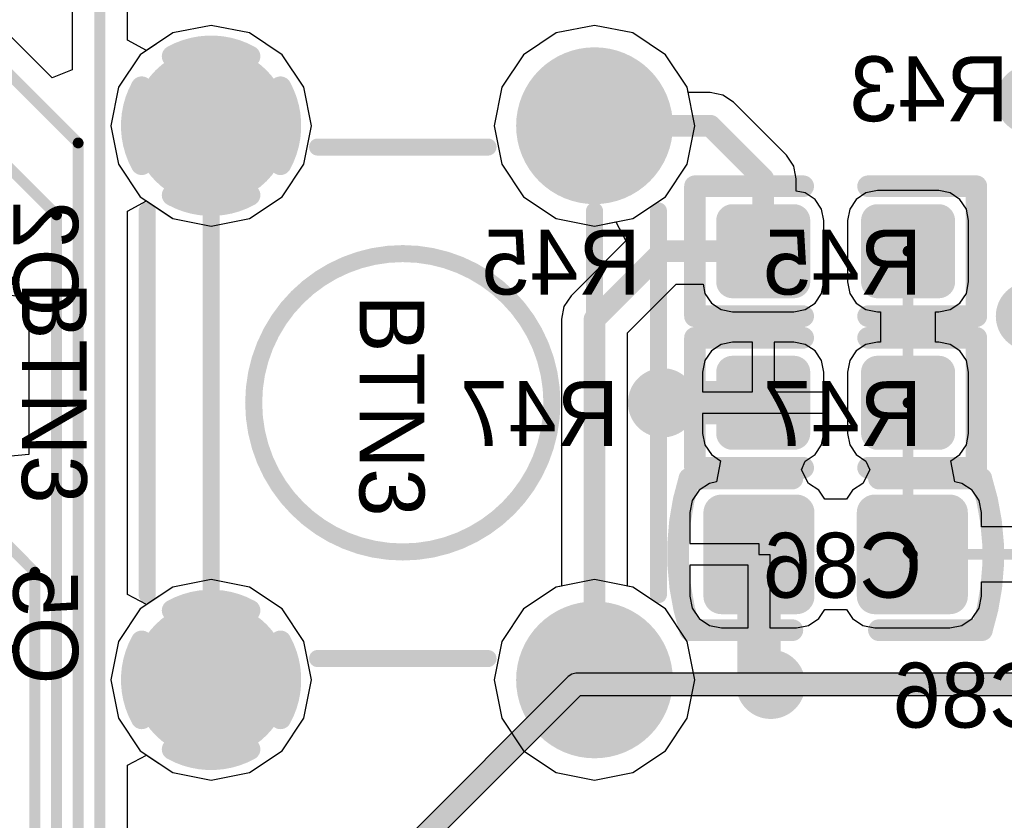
# Model space of a CAD drawing. Header units: millimetres. Extents: x 1.4 to 10.4, y 0 to 10.9.
# Tile 24 of 177: x 3.323 to 3.778, y 3.432 to 3.802. Entities that reach past the tile are written whole.
import ezdxf

# ---------------------------------------------------------------- set-up
doc = ezdxf.new("R2010")
doc.units = ezdxf.units.MM
doc.header["$MEASUREMENT"] = 0
for name, color, linetype in [('BottomLayer', 5, 'Continuous'), ('BottomOverlay', 54, 'Continuous'), ('BottomPaste', 16, 'Continuous'), ('BottomSolder', 6, 'Continuous'), ('DrillDrawing', 1, 'Continuous'), ('DrillGuide', 244, 'Continuous'), ('InternalPlane1', 76, 'Continuous'), ('InternalPlane2', 16, 'Continuous'), ('Mechanical31', 56, 'Continuous'), ('Mechanical32', 56, 'Continuous'), ('MultiLayer', 9, 'Continuous'), ('TopLayer', 1, 'Continuous'), ('TopOverlay', 2, 'Continuous'), ('TopSolder', 216, 'Continuous')]:
    doc.layers.add(name, color=color, linetype=linetype)

msp = doc.modelspace()

# ---------------------------------------------------------------- linework, layer by layer
at = {"layer": 'BottomLayer'}
for p, q in [((3.34726, 3.86149), (3.34726, 3.77883)), ((3.37274, 3.7924), (3.37274, 3.8326)), ((3.33802, 3.77501), (3.28567, 3.82735)), ((3.41142, 3.79931), (3.39368, 3.79578)), ((3.42916, 3.79578), (3.41142, 3.79931)), ((3.58858, 3.79931), (3.57084, 3.79578)), ((3.60632, 3.79578), (3.58858, 3.79931)), ((3.39368, 3.79578), (3.38156, 3.78769)), ((3.4442, 3.78573), (3.42916, 3.79578)), ((3.57084, 3.79578), (3.5558, 3.78573)), ((3.62136, 3.78573), (3.60632, 3.79578)), ((3.38156, 3.78769), (3.37274, 3.7924)), ((3.45424, 3.77069), (3.4442, 3.78573)), ((3.5558, 3.78573), (3.54576, 3.77069)), ((3.63141, 3.77069), (3.62136, 3.78573)), ((3.34726, 3.77883), (3.33802, 3.77501)), ((3.45777, 3.75295), (3.45424, 3.77069)), ((3.54576, 3.77069), (3.54223, 3.75295)), ((3.6319, 3.76825), (3.63141, 3.77069)), ((3.64205, 3.76825), (3.6319, 3.76825)), ((3.6479, 3.76708), (3.64205, 3.76825)), ((3.65286, 3.76377), (3.6479, 3.76708)), ((3.67735, 3.73928), (3.65286, 3.76377)), ((3.45424, 3.73521), (3.45777, 3.75295)), ((3.54223, 3.75295), (3.54576, 3.73521)), ((3.4442, 3.72017), (3.45424, 3.73521)), ((3.54576, 3.73521), (3.5558, 3.72017)), ((3.68067, 3.73432), (3.67735, 3.73928)), ((3.68086, 3.73335), (3.68067, 3.73432)), ((3.68183, 3.72846), (3.68086, 3.73335)), ((3.68183, 3.72276), (3.68183, 3.72846)), ((3.68599, 3.72193), (3.68183, 3.72276)), ((3.69047, 3.71894), (3.68599, 3.72193)), ((3.71401, 3.72193), (3.70953, 3.71894)), ((3.71929, 3.72298), (3.71401, 3.72193)), ((3.74764, 3.72298), (3.71929, 3.72298)), ((3.75292, 3.72193), (3.74764, 3.72298)), ((3.7574, 3.71894), (3.75292, 3.72193)), ((3.37274, 3.71351), (3.38156, 3.71822)), ((3.38156, 3.71822), (3.39368, 3.71013)), ((3.42916, 3.71013), (3.4442, 3.72017)), ((3.5558, 3.72017), (3.57084, 3.71013)), ((3.69347, 3.71446), (3.69047, 3.71894)), ((3.70953, 3.71894), (3.70653, 3.71446)), ((3.7604, 3.71446), (3.7574, 3.71894)), ((3.37274, 3.53649), (3.37274, 3.71351)), ((3.69452, 3.70917), (3.69347, 3.71446)), ((3.70653, 3.71446), (3.70548, 3.70917)), ((3.76145, 3.70917), (3.7604, 3.71446)), ((3.39368, 3.71013), (3.41142, 3.7066)), ((3.41142, 3.7066), (3.42916, 3.71013)), ((3.57084, 3.71013), (3.58858, 3.7066)), ((3.58858, 3.7066), (3.59839, 3.70855)), ((3.59839, 3.70855), (3.6031, 3.69973)), ((3.69452, 3.68083), (3.69452, 3.70917)), ((3.70548, 3.70917), (3.70548, 3.68083)), ((3.76145, 3.68083), (3.76145, 3.70917)), ((3.6031, 3.69973), (3.57777, 3.6744)), ((3.69347, 3.67554), (3.69452, 3.68083)), ((3.70548, 3.68083), (3.70653, 3.67554)), ((3.7604, 3.67554), (3.76145, 3.68083)), ((3.60388, 3.65725), (3.62633, 3.67971)), ((3.62633, 3.67971), (3.63878, 3.67971)), ((3.63878, 3.67971), (3.6396, 3.67554)), ((3.3173, 3.67479), (3.32726, 3.67381)), ((3.32726, 3.67381), (3.32726, 3.60119)), ((3.57777, 3.6744), (3.57445, 3.66944)), ((3.6396, 3.67554), (3.6426, 3.67106)), ((3.69047, 3.67106), (3.69347, 3.67554)), ((3.70653, 3.67554), (3.70953, 3.67106)), ((3.7574, 3.67106), (3.7604, 3.67554)), ((3.57445, 3.66944), (3.57329, 3.66358)), ((3.6426, 3.67106), (3.64708, 3.66807)), ((3.64708, 3.66807), (3.65236, 3.66702)), ((3.65236, 3.66702), (3.68071, 3.66702)), ((3.68071, 3.66702), (3.68599, 3.66807)), ((3.68599, 3.66807), (3.69047, 3.67106)), ((3.70953, 3.67106), (3.71401, 3.66807)), ((3.71401, 3.66807), (3.71929, 3.66702)), ((3.71929, 3.66702), (3.72072, 3.66702)), ((3.72072, 3.66702), (3.72072, 3.65298)), ((3.74621, 3.65298), (3.74621, 3.66702)), ((3.74621, 3.66702), (3.74764, 3.66702)), ((3.74764, 3.66702), (3.75292, 3.66807)), ((3.75292, 3.66807), (3.7574, 3.67106)), ((3.57329, 3.66358), (3.57329, 3.54036)), ((3.60388, 3.54036), (3.60388, 3.65725)), ((3.6426, 3.64894), (3.6396, 3.64446)), ((3.64708, 3.65193), (3.6426, 3.64894)), ((3.65236, 3.65298), (3.64708, 3.65193)), ((3.66154, 3.65298), (3.65236, 3.65298)), ((3.66154, 3.63), (3.66154, 3.65298)), ((3.68071, 3.65298), (3.67154, 3.65298)), ((3.67154, 3.65298), (3.67154, 3.63)), ((3.68599, 3.65193), (3.68071, 3.65298)), ((3.69047, 3.64894), (3.68599, 3.65193)), ((3.69347, 3.64446), (3.69047, 3.64894)), ((3.70953, 3.64894), (3.70653, 3.64446)), ((3.71401, 3.65193), (3.70953, 3.64894)), ((3.71929, 3.65298), (3.71401, 3.65193)), ((3.72072, 3.65298), (3.71929, 3.65298)), ((3.74764, 3.65298), (3.74621, 3.65298)), ((3.75292, 3.65193), (3.74764, 3.65298)), ((3.7574, 3.64894), (3.75292, 3.65193)), ((3.7604, 3.64446), (3.7574, 3.64894)), ((3.6396, 3.64446), (3.63855, 3.63917)), ((3.69452, 3.63917), (3.69347, 3.64446)), ((3.70653, 3.64446), (3.70548, 3.63917)), ((3.76145, 3.63917), (3.7604, 3.64446)), ((3.63855, 3.63917), (3.63855, 3.63)), ((3.69452, 3.63), (3.69452, 3.63917)), ((3.70548, 3.63917), (3.70548, 3.61083)), ((3.76145, 3.61083), (3.76145, 3.63917)), ((3.63855, 3.63), (3.66154, 3.63)), ((3.67154, 3.63), (3.69452, 3.63)), ((3.69452, 3.62), (3.63855, 3.62)), ((3.63855, 3.62), (3.63855, 3.61083)), ((3.69452, 3.61083), (3.69452, 3.62)), ((3.63855, 3.61083), (3.6396, 3.60554)), ((3.69347, 3.60554), (3.69452, 3.61083)), ((3.70548, 3.61083), (3.70653, 3.60554)), ((3.7604, 3.60554), (3.76145, 3.61083)), ((3.6396, 3.60554), (3.6426, 3.60106)), ((3.69047, 3.60106), (3.69347, 3.60554)), ((3.70653, 3.60554), (3.70953, 3.60106)), ((3.7574, 3.60106), (3.7604, 3.60554)), ((3.32726, 3.60119), (3.3173, 3.60021)), ((3.6426, 3.60106), (3.64682, 3.59824)), ((3.68599, 3.59807), (3.69047, 3.60106)), ((3.70953, 3.60106), (3.71401, 3.59807)), ((3.75318, 3.59824), (3.7574, 3.60106)), ((3.64682, 3.59824), (3.64487, 3.58843)), ((3.68422, 3.59411), (3.68599, 3.59807)), ((3.68748, 3.58779), (3.68422, 3.59411)), ((3.71578, 3.59411), (3.71252, 3.58779)), ((3.71401, 3.59807), (3.71578, 3.59411)), ((3.75513, 3.58843), (3.75318, 3.59824)), ((3.64165, 3.58779), (3.63691, 3.58462)), ((3.64487, 3.58843), (3.64165, 3.58779)), ((3.69222, 3.58462), (3.68748, 3.58779)), ((3.71252, 3.58779), (3.70778, 3.58462)), ((3.75835, 3.58779), (3.75513, 3.58843)), ((3.76309, 3.58462), (3.75835, 3.58779)), ((3.63691, 3.58462), (3.63374, 3.57988)), ((3.695, 3.58047), (3.69222, 3.58462)), ((3.705, 3.58047), (3.695, 3.58047)), ((3.70778, 3.58462), (3.705, 3.58047)), ((3.76626, 3.57988), (3.76309, 3.58462)), ((3.63374, 3.57988), (3.63263, 3.57429)), ((3.76737, 3.57429), (3.76626, 3.57988)), ((3.63263, 3.57429), (3.63263, 3.56)), ((3.76737, 3.56774), (3.76737, 3.57429)), ((4.09472, 3.56774), (3.76737, 3.56774)), ((3.63263, 3.56), (3.66457, 3.56)), ((3.66457, 3.56), (3.66457, 3.555)), ((3.66457, 3.555), (3.66957, 3.555)), ((3.66957, 3.555), (3.66957, 3.5211)), ((3.65957, 3.55), (3.63263, 3.55)), ((3.63263, 3.55), (3.63263, 3.53571)), ((3.65957, 3.5211), (3.65957, 3.55)), ((3.39368, 3.53987), (3.38156, 3.53178)), ((3.41142, 3.5434), (3.39368, 3.53987)), ((3.42916, 3.53987), (3.41142, 3.5434)), ((3.4442, 3.52983), (3.42916, 3.53987)), ((3.57084, 3.53987), (3.5558, 3.52983)), ((3.57329, 3.54036), (3.57084, 3.53987)), ((3.60632, 3.53987), (3.60388, 3.54036)), ((3.62136, 3.52983), (3.60632, 3.53987)), ((3.76737, 3.53571), (3.76737, 3.54226)), ((3.76737, 3.54226), (4.07617, 3.54226)), ((3.38156, 3.53178), (3.37274, 3.53649)), ((3.63263, 3.53571), (3.63374, 3.53012)), ((3.76626, 3.53012), (3.76737, 3.53571)), ((3.45424, 3.51479), (3.4442, 3.52983)), ((3.5558, 3.52983), (3.54576, 3.51479)), ((3.63141, 3.51479), (3.62136, 3.52983)), ((3.63374, 3.53012), (3.63691, 3.52538)), ((3.69222, 3.52538), (3.695, 3.52953)), ((3.695, 3.52953), (3.705, 3.52953)), ((3.705, 3.52953), (3.70778, 3.52538)), ((3.76309, 3.52538), (3.76626, 3.53012)), ((3.63691, 3.52538), (3.64165, 3.52221)), ((3.64165, 3.52221), (3.64724, 3.5211)), ((3.68189, 3.5211), (3.68748, 3.52221)), ((3.68748, 3.52221), (3.69222, 3.52538)), ((3.70778, 3.52538), (3.71252, 3.52221)), ((3.71252, 3.52221), (3.71811, 3.5211)), ((3.75276, 3.5211), (3.75835, 3.52221)), ((3.75835, 3.52221), (3.76309, 3.52538)), ((3.64724, 3.5211), (3.65957, 3.5211)), ((3.66957, 3.5211), (3.68189, 3.5211)), ((3.71811, 3.5211), (3.75276, 3.5211)), ((3.45777, 3.49705), (3.45424, 3.51479)), ((3.54576, 3.51479), (3.54223, 3.49705)), ((3.63494, 3.49705), (3.63141, 3.51479)), ((3.45424, 3.47931), (3.45777, 3.49705)), ((3.54223, 3.49705), (3.54576, 3.47931)), ((3.63141, 3.47931), (3.63494, 3.49705)), ((3.4442, 3.46427), (3.45424, 3.47931)), ((3.54576, 3.47931), (3.5558, 3.46427)), ((3.62136, 3.46427), (3.63141, 3.47931)), ((3.37274, 3.4576), (3.38156, 3.46231)), ((3.38156, 3.46231), (3.39368, 3.45422)), ((3.42916, 3.45422), (3.4442, 3.46427)), ((3.5558, 3.46427), (3.57084, 3.45422)), ((3.60632, 3.45422), (3.62136, 3.46427)), ((3.37274, 3.4174), (3.37274, 3.4576)), ((3.39368, 3.45422), (3.41142, 3.45069)), ((3.41142, 3.45069), (3.42916, 3.45422)), ((3.57084, 3.45422), (3.58858, 3.45069)), ((3.58858, 3.45069), (3.60632, 3.45422))]:
    msp.add_line(p, q, dxfattribs=at)
for points, const_width in [([(3.36, 3.105), (3.36, 3.86677)], 0.005), ([(3.26, 3.835), (3.35, 3.745)], 0.005), ([(3.28937, 3.7624), (3.34, 3.71177)], 0.005), ([(3.58858, 3.75295), (3.64205, 3.75295)], 0.01), ([(3.64205, 3.75295), (3.66654, 3.72846)], 0.01), ([(3.35, 3.095), (3.35, 3.745)], 0.005), ([(3.66654, 3.695), (3.66654, 3.72846)], 0.01), ([(3.34, 3.085), (3.34, 3.71177)], 0.005), ([(3.58858, 3.66358), (3.62, 3.695)], 0.01), ([(3.62, 3.695), (3.66654, 3.695)], 0.01), ([(3.73346, 3.625), (3.73346, 3.695)], 0.005), ([(3.58858, 3.49705), (3.58858, 3.66358)], 0.01), ([(3.62, 3.625), (3.66654, 3.625)], 0.02), ([(3.73346, 3.55697), (3.73346, 3.625)], 0.005), ([(3.28937, 3.5874), (3.33, 3.54677)], 0.005), ([(3.66457, 3.50043), (3.66457, 3.555)], 0.02), ([(3.73346, 3.55697), (3.73543, 3.555)], 0.005), ([(3.73543, 3.555), (4.1, 3.555)], 0.005), ([(3.33, 3.075), (3.33, 3.54677)], 0.005), ([(3.66457, 3.50043), (3.67, 3.495)], 0.02)]:
    msp.add_lwpolyline(points, dxfattribs=dict(at, const_width=const_width))
for points, const_width in [([(3.39468, 3.75295, 1), (3.42815, 3.75295, 1)], 0.03346), ([(3.57185, 3.75295, 1), (3.60532, 3.75295, 1)], 0.03346), ([(3.58608, 3.75295, 1), (3.59108, 3.75295, 1)], 0.005), ([(3.63955, 3.75295, 1), (3.64455, 3.75295, 1)], 0.005), ([(3.63955, 3.75295, 1), (3.64455, 3.75295, 1)], 0.005), ([(3.34875, 3.745, 1), (3.35125, 3.745, 1)], 0.0025), ([(3.34875, 3.745, 1), (3.35125, 3.745, 1)], 0.0025), ([(3.66404, 3.72846, 1), (3.66904, 3.72846, 1)], 0.005), ([(3.66404, 3.72846, 1), (3.66904, 3.72846, 1)], 0.005), ([(3.33875, 3.71177, 1), (3.34125, 3.71177, 1)], 0.0025), ([(3.33875, 3.71177, 1), (3.34125, 3.71177, 1)], 0.0025), ([(3.65059, 3.70917, 1), (3.65413, 3.70917, 1)], 0.00354), ([(3.67894, 3.70917, 1), (3.68248, 3.70917, 1)], 0.00354), ([(3.71752, 3.70917, 1), (3.72106, 3.70917, 1)], 0.00354), ([(3.74587, 3.70917, 1), (3.74941, 3.70917, 1)], 0.00354), ([(3.6175, 3.695, 1), (3.6225, 3.695, 1)], 0.005), ([(3.6175, 3.695, 1), (3.6225, 3.695, 1)], 0.005), ([(3.66404, 3.695, 1), (3.66904, 3.695, 1)], 0.005), ([(3.66404, 3.695, 1), (3.66904, 3.695, 1)], 0.005), ([(3.73221, 3.695, 1), (3.73471, 3.695, 1)], 0.0025), ([(3.65059, 3.68083, 1), (3.65413, 3.68083, 1)], 0.00354), ([(3.67894, 3.68083, 1), (3.68248, 3.68083, 1)], 0.00354), ([(3.71752, 3.68083, 1), (3.72106, 3.68083, 1)], 0.00354), ([(3.74587, 3.68083, 1), (3.74941, 3.68083, 1)], 0.00354), ([(3.58608, 3.66358, 1), (3.59108, 3.66358, 1)], 0.005), ([(3.58608, 3.66358, 1), (3.59108, 3.66358, 1)], 0.005), ([(3.65059, 3.63917, 1), (3.65413, 3.63917, 1)], 0.00354), ([(3.67894, 3.63917, 1), (3.68248, 3.63917, 1)], 0.00354), ([(3.71752, 3.63917, 1), (3.72106, 3.63917, 1)], 0.00354), ([(3.74587, 3.63917, 1), (3.74941, 3.63917, 1)], 0.00354), ([(3.614, 3.625, 1), (3.626, 3.625, 1)], 0.012), ([(3.615, 3.625, 1), (3.625, 3.625, 1)], 0.01), ([(3.66154, 3.625, 1), (3.67154, 3.625, 1)], 0.01), ([(3.73221, 3.625, 1), (3.73471, 3.625, 1)], 0.0025), ([(3.73221, 3.625, 1), (3.73471, 3.625, 1)], 0.0025), ([(3.65059, 3.61083, 1), (3.65413, 3.61083, 1)], 0.00354), ([(3.67894, 3.61083, 1), (3.68248, 3.61083, 1)], 0.00354), ([(3.71752, 3.61083, 1), (3.72106, 3.61083, 1)], 0.00354), ([(3.74587, 3.61083, 1), (3.74941, 3.61083, 1)], 0.00354), ([(3.64508, 3.57429, 1), (3.64941, 3.57429, 1)], 0.00433), ([(3.67972, 3.57429, 1), (3.68405, 3.57429, 1)], 0.00433), ([(3.71594, 3.57429, 1), (3.72028, 3.57429, 1)], 0.00433), ([(3.75059, 3.57429, 1), (3.75492, 3.57429, 1)], 0.00433), ([(3.65957, 3.555, 1), (3.66957, 3.555, 1)], 0.01), ([(3.73221, 3.55697, 1), (3.73471, 3.55697, 1)], 0.0025), ([(3.73221, 3.55697, 1), (3.73471, 3.55697, 1)], 0.0025), ([(3.73418, 3.555, 1), (3.73668, 3.555, 1)], 0.0025), ([(3.73418, 3.555, 1), (3.73668, 3.555, 1)], 0.0025), ([(3.32875, 3.54677, 1), (3.33125, 3.54677, 1)], 0.0025), ([(3.32875, 3.54677, 1), (3.33125, 3.54677, 1)], 0.0025), ([(3.64508, 3.53571, 1), (3.64941, 3.53571, 1)], 0.00433), ([(3.67972, 3.53571, 1), (3.68405, 3.53571, 1)], 0.00433), ([(3.71594, 3.53571, 1), (3.72028, 3.53571, 1)], 0.00433), ([(3.75059, 3.53571, 1), (3.75492, 3.53571, 1)], 0.00433), ([(3.39468, 3.49705, 1), (3.42815, 3.49705, 1)], 0.03346), ([(3.57185, 3.49705, 1), (3.60532, 3.49705, 1)], 0.03346), ([(3.65957, 3.50043, 1), (3.66957, 3.50043, 1)], 0.01), ([(3.65957, 3.50043, 1), (3.66957, 3.50043, 1)], 0.01), ([(3.664, 3.495, 1), (3.676, 3.495, 1)], 0.012), ([(3.665, 3.495, 1), (3.675, 3.495, 1)], 0.01), ([(3.58608, 3.49705, 1), (3.59108, 3.49705, 1)], 0.005)]:
    msp.add_lwpolyline(points, format="xyb", close=True, dxfattribs=dict(at, const_width=const_width))
for points in [[(3.65236, 3.67728), (3.68071, 3.67728), (3.65236, 3.71272), (3.68071, 3.71272)], [(3.71929, 3.67728), (3.74764, 3.67728), (3.71929, 3.71272), (3.74764, 3.71272)], [(3.64882, 3.68083), (3.68425, 3.68083), (3.64882, 3.70917), (3.68425, 3.70917)], [(3.71575, 3.68083), (3.75118, 3.68083), (3.71575, 3.70917), (3.75118, 3.70917)], [(3.65236, 3.60728), (3.68071, 3.60728), (3.65236, 3.64272), (3.68071, 3.64272)], [(3.71929, 3.60728), (3.74764, 3.60728), (3.71929, 3.64272), (3.74764, 3.64272)], [(3.64882, 3.61083), (3.68425, 3.61083), (3.64882, 3.63917), (3.68425, 3.63917)], [(3.71575, 3.61083), (3.75118, 3.61083), (3.71575, 3.63917), (3.75118, 3.63917)], [(3.68189, 3.57862), (3.64724, 3.57862), (3.68189, 3.53138), (3.64724, 3.53138)], [(3.75276, 3.57862), (3.71811, 3.57862), (3.75276, 3.53138), (3.71811, 3.53138)], [(3.68622, 3.57429), (3.64291, 3.57429), (3.68622, 3.53571), (3.64291, 3.53571)], [(3.75709, 3.57429), (3.71378, 3.57429), (3.75709, 3.53571), (3.71378, 3.53571)]]:
    msp.add_solid(points, dxfattribs=at)
at = {"layer": 'BottomOverlay', "const_width": 0.01}
for points in [[(3.635, 3.665), (3.635, 3.725)], [(3.635, 3.725), (3.685, 3.725)], [(3.715, 3.725), (3.765, 3.725)], [(3.765, 3.665), (3.765, 3.725)], [(3.635, 3.665), (3.685, 3.665)], [(3.715, 3.665), (3.765, 3.665)], [(3.635, 3.595), (3.635, 3.655)], [(3.635, 3.655), (3.685, 3.655)], [(3.715, 3.655), (3.765, 3.655)], [(3.765, 3.595), (3.765, 3.655)], [(3.635, 3.595), (3.685, 3.595)], [(3.715, 3.595), (3.765, 3.595)], [(3.63239, 3.59), (3.68, 3.59)], [(3.72, 3.59), (3.76733, 3.59)], [(3.63267, 3.52), (3.68, 3.52)], [(3.72, 3.52), (3.7676, 3.52)]]:
    msp.add_lwpolyline(points, dxfattribs=at)
at = {"layer": 'BottomOverlay', "const_width": 0.005}
for points in [[(3.6325, 3.725, 1), (3.6375, 3.725, 1)], [(3.6325, 3.725, 1), (3.6375, 3.725, 1)], [(3.6825, 3.725, 1), (3.6875, 3.725, 1)], [(3.7125, 3.725, 1), (3.7175, 3.725, 1)], [(3.7625, 3.725, 1), (3.7675, 3.725, 1)], [(3.7625, 3.725, 1), (3.7675, 3.725, 1)], [(3.6325, 3.665, 1), (3.6375, 3.665, 1)], [(3.6325, 3.665, 1), (3.6375, 3.665, 1)], [(3.6825, 3.665, 1), (3.6875, 3.665, 1)], [(3.7125, 3.665, 1), (3.7175, 3.665, 1)], [(3.7625, 3.665, 1), (3.7675, 3.665, 1)], [(3.7625, 3.665, 1), (3.7675, 3.665, 1)], [(3.6325, 3.655, 1), (3.6375, 3.655, 1)], [(3.6325, 3.655, 1), (3.6375, 3.655, 1)], [(3.6825, 3.655, 1), (3.6875, 3.655, 1)], [(3.7125, 3.655, 1), (3.7175, 3.655, 1)], [(3.7625, 3.655, 1), (3.7675, 3.655, 1)], [(3.7625, 3.655, 1), (3.7675, 3.655, 1)], [(3.6325, 3.595, 1), (3.6375, 3.595, 1)], [(3.6325, 3.595, 1), (3.6375, 3.595, 1)], [(3.6825, 3.595, 1), (3.6875, 3.595, 1)], [(3.7125, 3.595, 1), (3.7175, 3.595, 1)], [(3.7625, 3.595, 1), (3.7675, 3.595, 1)], [(3.7625, 3.595, 1), (3.7675, 3.595, 1)], [(3.62989, 3.59, 1), (3.63489, 3.59, 1)], [(3.62989, 3.58985, 1), (3.63489, 3.58985, 1)], [(3.6775, 3.59, 1), (3.6825, 3.59, 1)], [(3.7175, 3.59, 1), (3.7225, 3.59, 1)], [(3.76483, 3.59, 1), (3.76983, 3.59, 1)], [(3.76483, 3.58976, 1), (3.76983, 3.58976, 1)], [(3.63017, 3.52024, 1), (3.63517, 3.52024, 1)], [(3.63017, 3.52, 1), (3.63517, 3.52, 1)], [(3.6775, 3.52, 1), (3.6825, 3.52, 1)], [(3.7175, 3.52, 1), (3.7225, 3.52, 1)], [(3.7651, 3.52015, 1), (3.7701, 3.52015, 1)], [(3.7651, 3.52, 1), (3.7701, 3.52, 1)]]:
    msp.add_lwpolyline(points, format="xyb", close=True, dxfattribs=at)
at = {"layer": 'BottomOverlay', "const_width": 0.01}
for points in [[(3.63267, 3.52024, -0.154963), (3.63239, 3.58985)], [(3.76733, 3.58976, -0.154963), (3.7676, 3.52015)]]:
    msp.add_lwpolyline(points, format="xyb", dxfattribs=at)
at = {"layer": 'BottomPaste'}
for points, const_width in [([(3.65059, 3.70917, 1), (3.65413, 3.70917, 1)], 0.00354), ([(3.67894, 3.70917, 1), (3.68248, 3.70917, 1)], 0.00354), ([(3.71752, 3.70917, 1), (3.72106, 3.70917, 1)], 0.00354), ([(3.74587, 3.70917, 1), (3.74941, 3.70917, 1)], 0.00354), ([(3.65059, 3.68083, 1), (3.65413, 3.68083, 1)], 0.00354), ([(3.67894, 3.68083, 1), (3.68248, 3.68083, 1)], 0.00354), ([(3.71752, 3.68083, 1), (3.72106, 3.68083, 1)], 0.00354), ([(3.74587, 3.68083, 1), (3.74941, 3.68083, 1)], 0.00354), ([(3.65059, 3.63917, 1), (3.65413, 3.63917, 1)], 0.00354), ([(3.67894, 3.63917, 1), (3.68248, 3.63917, 1)], 0.00354), ([(3.71752, 3.63917, 1), (3.72106, 3.63917, 1)], 0.00354), ([(3.74587, 3.63917, 1), (3.74941, 3.63917, 1)], 0.00354), ([(3.65059, 3.61083, 1), (3.65413, 3.61083, 1)], 0.00354), ([(3.67894, 3.61083, 1), (3.68248, 3.61083, 1)], 0.00354), ([(3.71752, 3.61083, 1), (3.72106, 3.61083, 1)], 0.00354), ([(3.74587, 3.61083, 1), (3.74941, 3.61083, 1)], 0.00354), ([(3.64508, 3.57429, 1), (3.64941, 3.57429, 1)], 0.00433), ([(3.67972, 3.57429, 1), (3.68405, 3.57429, 1)], 0.00433), ([(3.71594, 3.57429, 1), (3.72028, 3.57429, 1)], 0.00433), ([(3.75059, 3.57429, 1), (3.75492, 3.57429, 1)], 0.00433), ([(3.64508, 3.53571, 1), (3.64941, 3.53571, 1)], 0.00433), ([(3.67972, 3.53571, 1), (3.68405, 3.53571, 1)], 0.00433), ([(3.71594, 3.53571, 1), (3.72028, 3.53571, 1)], 0.00433), ([(3.75059, 3.53571, 1), (3.75492, 3.53571, 1)], 0.00433)]:
    msp.add_lwpolyline(points, format="xyb", close=True, dxfattribs=dict(at, const_width=const_width))
for points in [[(3.65236, 3.67728), (3.68071, 3.67728), (3.65236, 3.71272), (3.68071, 3.71272)], [(3.71929, 3.67728), (3.74764, 3.67728), (3.71929, 3.71272), (3.74764, 3.71272)], [(3.64882, 3.68083), (3.68425, 3.68083), (3.64882, 3.70917), (3.68425, 3.70917)], [(3.71575, 3.68083), (3.75118, 3.68083), (3.71575, 3.70917), (3.75118, 3.70917)], [(3.65236, 3.60728), (3.68071, 3.60728), (3.65236, 3.64272), (3.68071, 3.64272)], [(3.71929, 3.60728), (3.74764, 3.60728), (3.71929, 3.64272), (3.74764, 3.64272)], [(3.64882, 3.61083), (3.68425, 3.61083), (3.64882, 3.63917), (3.68425, 3.63917)], [(3.71575, 3.61083), (3.75118, 3.61083), (3.71575, 3.63917), (3.75118, 3.63917)], [(3.68189, 3.57862), (3.64724, 3.57862), (3.68189, 3.53138), (3.64724, 3.53138)], [(3.75276, 3.57862), (3.71811, 3.57862), (3.75276, 3.53138), (3.71811, 3.53138)], [(3.68622, 3.57429), (3.64291, 3.57429), (3.68622, 3.53571), (3.64291, 3.53571)], [(3.75709, 3.57429), (3.71378, 3.57429), (3.75709, 3.53571), (3.71378, 3.53571)]]:
    msp.add_solid(points, dxfattribs=at)
at = {"layer": 'BottomSolder'}
for points, const_width in [([(3.39331, 3.75295, 1), (3.42953, 3.75295, 1)], 0.03622), ([(3.57047, 3.75295, 1), (3.60669, 3.75295, 1)], 0.03622), ([(3.64859, 3.70917, 1), (3.65613, 3.70917, 1)], 0.00754), ([(3.67694, 3.70917, 1), (3.68448, 3.70917, 1)], 0.00754), ([(3.71552, 3.70917, 1), (3.72306, 3.70917, 1)], 0.00754), ([(3.74387, 3.70917, 1), (3.75141, 3.70917, 1)], 0.00754), ([(3.64859, 3.68083, 1), (3.65613, 3.68083, 1)], 0.00754), ([(3.67694, 3.68083, 1), (3.68448, 3.68083, 1)], 0.00754), ([(3.71552, 3.68083, 1), (3.72306, 3.68083, 1)], 0.00754), ([(3.74387, 3.68083, 1), (3.75141, 3.68083, 1)], 0.00754), ([(3.64859, 3.63917, 1), (3.65613, 3.63917, 1)], 0.00754), ([(3.67694, 3.63917, 1), (3.68448, 3.63917, 1)], 0.00754), ([(3.71552, 3.63917, 1), (3.72306, 3.63917, 1)], 0.00754), ([(3.74387, 3.63917, 1), (3.75141, 3.63917, 1)], 0.00754), ([(3.64859, 3.61083, 1), (3.65613, 3.61083, 1)], 0.00754), ([(3.67694, 3.61083, 1), (3.68448, 3.61083, 1)], 0.00754), ([(3.71552, 3.61083, 1), (3.72306, 3.61083, 1)], 0.00754), ([(3.74387, 3.61083, 1), (3.75141, 3.61083, 1)], 0.00754), ([(3.64308, 3.57429, 1), (3.65141, 3.57429, 1)], 0.00833), ([(3.67772, 3.57429, 1), (3.68605, 3.57429, 1)], 0.00833), ([(3.71394, 3.57429, 1), (3.72228, 3.57429, 1)], 0.00833), ([(3.74859, 3.57429, 1), (3.75692, 3.57429, 1)], 0.00833), ([(3.64308, 3.53571, 1), (3.65141, 3.53571, 1)], 0.00833), ([(3.67772, 3.53571, 1), (3.68605, 3.53571, 1)], 0.00833), ([(3.71394, 3.53571, 1), (3.72228, 3.53571, 1)], 0.00833), ([(3.74859, 3.53571, 1), (3.75692, 3.53571, 1)], 0.00833), ([(3.39331, 3.49705, 1), (3.42953, 3.49705, 1)], 0.03622), ([(3.57047, 3.49705, 1), (3.60669, 3.49705, 1)], 0.03622)]:
    msp.add_lwpolyline(points, format="xyb", close=True, dxfattribs=dict(at, const_width=const_width))
for points in [[(3.65236, 3.67328), (3.68071, 3.67328), (3.65236, 3.71672), (3.68071, 3.71672)], [(3.71929, 3.67328), (3.74764, 3.67328), (3.71929, 3.71672), (3.74764, 3.71672)], [(3.64482, 3.68083), (3.68825, 3.68083), (3.64482, 3.70917), (3.68825, 3.70917)], [(3.71175, 3.68083), (3.75518, 3.68083), (3.71175, 3.70917), (3.75518, 3.70917)], [(3.65236, 3.60328), (3.68071, 3.60328), (3.65236, 3.64672), (3.68071, 3.64672)], [(3.71929, 3.60328), (3.74764, 3.60328), (3.71929, 3.64672), (3.74764, 3.64672)], [(3.64482, 3.61083), (3.68825, 3.61083), (3.64482, 3.63917), (3.68825, 3.63917)], [(3.71175, 3.61083), (3.75518, 3.61083), (3.71175, 3.63917), (3.75518, 3.63917)], [(3.68189, 3.58262), (3.64724, 3.58262), (3.68189, 3.52738), (3.64724, 3.52738)], [(3.75276, 3.58262), (3.71811, 3.58262), (3.75276, 3.52738), (3.71811, 3.52738)], [(3.69022, 3.57429), (3.63891, 3.57429), (3.69022, 3.53571), (3.63891, 3.53571)], [(3.76109, 3.57429), (3.70978, 3.57429), (3.76109, 3.53571), (3.70978, 3.53571)]]:
    msp.add_solid(points, dxfattribs=at)
at = {"layer": 'DrillDrawing', "const_width": 0.006}
for points in [[(3.617, 3.625, 1), (3.623, 3.625, 1)], [(3.667, 3.495, 1), (3.673, 3.495, 1)]]:
    msp.add_lwpolyline(points, format="xyb", close=True, dxfattribs=at)
at = {"layer": 'DrillGuide', "const_width": 0.006}
for points in [[(3.617, 3.625, 1), (3.623, 3.625, 1)], [(3.667, 3.495, 1), (3.673, 3.495, 1)]]:
    msp.add_lwpolyline(points, format="xyb", close=True, dxfattribs=at)
at = {"layer": 'InternalPlane1', "const_width": 0.03165}
for points in [[(3.39559, 3.75295, 1), (3.42724, 3.75295, 1)], [(3.57276, 3.75295, 1), (3.60441, 3.75295, 1)], [(3.39559, 3.49705, 1), (3.42724, 3.49705, 1)], [(3.57276, 3.49705, 1), (3.60441, 3.49705, 1)]]:
    msp.add_lwpolyline(points, format="xyb", close=True, dxfattribs=at)
at = {"layer": 'InternalPlane2'}
for p, q in [((3.5764, 3.4986), (3.4964, 3.4186)), ((3.57805, 3.49971), (3.5764, 3.4986)), ((3.58, 3.5001), (3.57805, 3.49971)), ((4.02789, 3.5001), (3.58, 3.5001)), ((3.5051, 3.41289), (3.58211, 3.4899)), ((3.58211, 3.4899), (4.03, 3.4899))]:
    msp.add_line(p, q, dxfattribs=at)
at = {"layer": 'InternalPlane2', "const_width": 0.01}
for points in [[(3.39365, 3.78501, -0.258618), (3.42919, 3.78501)], [(3.37936, 3.73518, -0.258618), (3.37936, 3.77072)], [(3.44348, 3.77072, -0.258618), (3.44348, 3.73518)], [(3.42919, 3.72089, -0.258618), (3.39365, 3.72089)], [(3.39365, 3.52911, -0.258618), (3.42919, 3.52911)], [(3.37936, 3.47928, -0.258618), (3.37936, 3.51482)], [(3.44348, 3.51482, -0.258618), (3.44348, 3.47928)], [(3.42919, 3.46499, -0.258618), (3.39365, 3.46499)]]:
    msp.add_lwpolyline(points, format="xyb", dxfattribs=at)
at = {"layer": 'InternalPlane2'}
for points, const_width in [([(3.39115, 3.78501, 1), (3.39615, 3.78501, 1)], 0.005), ([(3.42669, 3.78501, 1), (3.43169, 3.78501, 1)], 0.005), ([(3.57276, 3.75295, 1), (3.60441, 3.75295, 1)], 0.03165), ([(3.782, 3.765, 1), (3.798, 3.765, 1)], 0.016), ([(3.37686, 3.77072, 1), (3.38186, 3.77072, 1)], 0.005), ([(3.44098, 3.77072, 1), (3.44598, 3.77072, 1)], 0.005), ([(3.37686, 3.73518, 1), (3.38186, 3.73518, 1)], 0.005), ([(3.44098, 3.73518, 1), (3.44598, 3.73518, 1)], 0.005), ([(3.39115, 3.72089, 1), (3.39615, 3.72089, 1)], 0.005), ([(3.42669, 3.72089, 1), (3.43169, 3.72089, 1)], 0.005), ([(3.782, 3.665, 1), (3.798, 3.665, 1)], 0.016), ([(3.612, 3.625, 1), (3.628, 3.625, 1)], 0.016), ([(3.39115, 3.52911, 1), (3.39615, 3.52911, 1)], 0.005), ([(3.42669, 3.52911, 1), (3.43169, 3.52911, 1)], 0.005), ([(3.57276, 3.49705, 1), (3.60441, 3.49705, 1)], 0.03165), ([(3.37686, 3.51482, 1), (3.38186, 3.51482, 1)], 0.005), ([(3.44098, 3.51482, 1), (3.44598, 3.51482, 1)], 0.005), ([(3.662, 3.495, 1), (3.678, 3.495, 1)], 0.016), ([(3.5775, 3.495, 1), (3.5825, 3.495, 1)], 0.005), ([(3.5775, 3.495, 1), (3.5825, 3.495, 1)], 0.005), ([(3.37686, 3.47928, 1), (3.38186, 3.47928, 1)], 0.005), ([(3.44098, 3.47928, 1), (3.44598, 3.47928, 1)], 0.005), ([(3.39115, 3.46499, 1), (3.39615, 3.46499, 1)], 0.005), ([(3.42669, 3.46499, 1), (3.43169, 3.46499, 1)], 0.005)]:
    msp.add_lwpolyline(points, format="xyb", close=True, dxfattribs=dict(at, const_width=const_width))
at = {"layer": 'InternalPlane2', "const_width": 0.01}
for points in [[(3.5, 3.415), (3.58, 3.495)], [(3.58, 3.495), (4.03, 3.495)]]:
    msp.add_lwpolyline(points, dxfattribs=at)
at = {"layer": 'MultiLayer', "const_width": 0.012}
for points in [[(3.614, 3.625, 1), (3.626, 3.625, 1)], [(3.664, 3.495, 1), (3.676, 3.495, 1)]]:
    msp.add_lwpolyline(points, format="xyb", close=True, dxfattribs=at)
at = {"layer": 'TopLayer'}
for p, q in [((3.41142, 3.79931), (3.39368, 3.79578)), ((3.42916, 3.79578), (3.41142, 3.79931)), ((3.58858, 3.79931), (3.57084, 3.79578)), ((3.60632, 3.79578), (3.58858, 3.79931)), ((3.39368, 3.79578), (3.37864, 3.78573)), ((3.4442, 3.78573), (3.42916, 3.79578)), ((3.57084, 3.79578), (3.5558, 3.78573)), ((3.62136, 3.78573), (3.60632, 3.79578)), ((3.37864, 3.78573), (3.36859, 3.77069)), ((3.45424, 3.77069), (3.4442, 3.78573)), ((3.5558, 3.78573), (3.54576, 3.77069)), ((3.63141, 3.77069), (3.62136, 3.78573)), ((3.36859, 3.77069), (3.36506, 3.75295)), ((3.45777, 3.75295), (3.45424, 3.77069)), ((3.54576, 3.77069), (3.54223, 3.75295)), ((3.63494, 3.75295), (3.63141, 3.77069)), ((3.36506, 3.75295), (3.36859, 3.73521)), ((3.45424, 3.73521), (3.45777, 3.75295)), ((3.54223, 3.75295), (3.54576, 3.73521)), ((3.63141, 3.73521), (3.63494, 3.75295)), ((3.36859, 3.73521), (3.37864, 3.72017)), ((3.4442, 3.72017), (3.45424, 3.73521)), ((3.54576, 3.73521), (3.5558, 3.72017)), ((3.62136, 3.72017), (3.63141, 3.73521)), ((3.37864, 3.72017), (3.39368, 3.71013)), ((3.42916, 3.71013), (3.4442, 3.72017)), ((3.5558, 3.72017), (3.57084, 3.71013)), ((3.60632, 3.71013), (3.62136, 3.72017)), ((3.39368, 3.71013), (3.41142, 3.7066)), ((3.41142, 3.7066), (3.42916, 3.71013)), ((3.57084, 3.71013), (3.58858, 3.7066)), ((3.58858, 3.7066), (3.60632, 3.71013)), ((3.39368, 3.53987), (3.37864, 3.52983)), ((3.41142, 3.5434), (3.39368, 3.53987)), ((3.42916, 3.53987), (3.41142, 3.5434)), ((3.4442, 3.52983), (3.42916, 3.53987)), ((3.57084, 3.53987), (3.5558, 3.52983)), ((3.58858, 3.5434), (3.57084, 3.53987)), ((3.60632, 3.53987), (3.58858, 3.5434)), ((3.62136, 3.52983), (3.60632, 3.53987)), ((3.37864, 3.52983), (3.36859, 3.51479)), ((3.45424, 3.51479), (3.4442, 3.52983)), ((3.5558, 3.52983), (3.54576, 3.51479)), ((3.63141, 3.51479), (3.62136, 3.52983)), ((3.36859, 3.51479), (3.36506, 3.49705)), ((3.45777, 3.49705), (3.45424, 3.51479)), ((3.54576, 3.51479), (3.54223, 3.49705)), ((3.63494, 3.49705), (3.63141, 3.51479)), ((3.36506, 3.49705), (3.36859, 3.47931)), ((3.45424, 3.47931), (3.45777, 3.49705)), ((3.54223, 3.49705), (3.54576, 3.47931)), ((3.63141, 3.47931), (3.63494, 3.49705)), ((3.36859, 3.47931), (3.37864, 3.46427)), ((3.4442, 3.46427), (3.45424, 3.47931)), ((3.54576, 3.47931), (3.5558, 3.46427)), ((3.62136, 3.46427), (3.63141, 3.47931)), ((3.37864, 3.46427), (3.39368, 3.45422)), ((3.42916, 3.45422), (3.4442, 3.46427)), ((3.5558, 3.46427), (3.57084, 3.45422)), ((3.60632, 3.45422), (3.62136, 3.46427)), ((3.39368, 3.45422), (3.41142, 3.45069)), ((3.41142, 3.45069), (3.42916, 3.45422)), ((3.57084, 3.45422), (3.58858, 3.45069)), ((3.58858, 3.45069), (3.60632, 3.45422))]:
    msp.add_line(p, q, dxfattribs=at)
for points, const_width in [([(3.39468, 3.75295, 1), (3.42815, 3.75295, 1)], 0.03346), ([(3.57185, 3.75295, 1), (3.60532, 3.75295, 1)], 0.03346), ([(3.614, 3.625, 1), (3.626, 3.625, 1)], 0.012), ([(3.39468, 3.49705, 1), (3.42815, 3.49705, 1)], 0.03346), ([(3.57185, 3.49705, 1), (3.60532, 3.49705, 1)], 0.03346), ([(3.664, 3.495, 1), (3.676, 3.495, 1)], 0.012)]:
    msp.add_lwpolyline(points, format="xyb", close=True, dxfattribs=dict(at, const_width=const_width))
at = {"layer": 'TopOverlay', "const_width": 0.00787}
for points in [[(3.46063, 3.74311), (3.53937, 3.74311)], [(3.38189, 3.53642), (3.38189, 3.71358)], [(3.41142, 3.53642), (3.41142, 3.71358)], [(3.58858, 3.53642), (3.58858, 3.71358)], [(3.61811, 3.53642), (3.61811, 3.71358)], [(3.46063, 3.50689), (3.53937, 3.50689)]]:
    msp.add_lwpolyline(points, dxfattribs=at)
at = {"layer": 'TopOverlay'}
for points, const_width in [([(3.45866, 3.74311, 1), (3.4626, 3.74311, 1)], 0.00394), ([(3.5374, 3.74311, 1), (3.54134, 3.74311, 1)], 0.00394), ([(3.37992, 3.71358, 1), (3.38386, 3.71358, 1)], 0.00394), ([(3.40945, 3.71358, 1), (3.41339, 3.71358, 1)], 0.00394), ([(3.58661, 3.71358, 1), (3.59055, 3.71358, 1)], 0.00394), ([(3.61614, 3.71358, 1), (3.62008, 3.71358, 1)], 0.00394), ([(3.5689, 3.625, 1), (3.4311, 3.625, 1)], 0.00787), ([(3.42913, 3.625, 1), (3.43307, 3.625, 1)], 0.00394), ([(3.56693, 3.625, 1), (3.57087, 3.625, 1)], 0.00394), ([(3.37992, 3.53642, 1), (3.38386, 3.53642, 1)], 0.00394), ([(3.40945, 3.53642, 1), (3.41339, 3.53642, 1)], 0.00394), ([(3.58661, 3.53642, 1), (3.59055, 3.53642, 1)], 0.00394), ([(3.61614, 3.53642, 1), (3.62008, 3.53642, 1)], 0.00394), ([(3.45866, 3.50689, 1), (3.4626, 3.50689, 1)], 0.00394), ([(3.5374, 3.50689, 1), (3.54134, 3.50689, 1)], 0.00394)]:
    msp.add_lwpolyline(points, format="xyb", close=True, dxfattribs=dict(at, const_width=const_width))
at = {"layer": 'TopSolder', "const_width": 0.03622}
for points in [[(3.39331, 3.75295, 1), (3.42953, 3.75295, 1)], [(3.57047, 3.75295, 1), (3.60669, 3.75295, 1)], [(3.39331, 3.49705, 1), (3.42953, 3.49705, 1)], [(3.57047, 3.49705, 1), (3.60669, 3.49705, 1)]]:
    msp.add_lwpolyline(points, format="xyb", close=True, dxfattribs=at)

# ---------------------------------------------------------------- texts
at = {"layer": 'BottomOverlay', "text_generation_flag": 2}
for s, rotation, p in [('R43', 360, (3.78, 3.755)), ('Q2', 270, (3.32, 3.665)), ('R45', 360, (3.61, 3.675)), ('R47', 360, (3.6, 3.605)), ('Q5', 270, (3.32, 3.495)), ('C86', 360, (3.8, 3.475))]:
    msp.add_text(s, height=0.03, rotation=rotation, dxfattribs=at).set_placement(p)
at = {"layer": 'Mechanical31'}
msp.add_text('BTN3', height=0.03, rotation=270, dxfattribs=at).set_placement((3.48, 3.675))
at = {"layer": 'Mechanical32', "text_generation_flag": 2}
for s, p in [('R45', (3.74, 3.675)), ('R47', (3.74, 3.605)), ('C86', (3.74, 3.535))]:
    msp.add_text(s, height=0.03, rotation=360, dxfattribs=at).set_placement(p)
at = {"layer": 'TopOverlay'}
msp.add_text('BTN3', height=0.03, rotation=270, dxfattribs=at).set_placement((3.324, 3.681))

doc.saveas('drawing.dxf')
